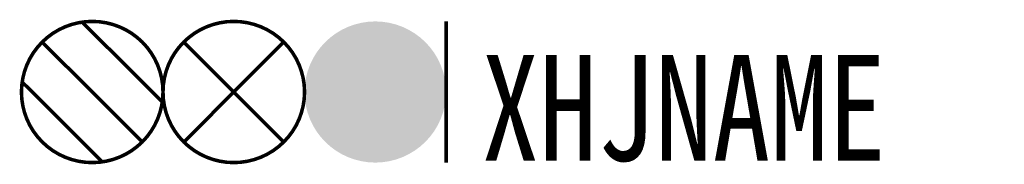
# Model space of a CAD drawing. Header units: inches. Extents: x -12.1 to 15.8, y 4 to 8.1.
import ezdxf

# ---------------------------------------------------------------- set-up
doc = ezdxf.new("R2010")
doc.units = ezdxf.units.IN
doc.header["$MEASUREMENT"] = 0
doc.styles.add('HZ', font='SimSun.ttf', dxfattribs={"width": 0.8})

msp = doc.modelspace()

# ---------------------------------------------------------------- linework, layer by layer
at = {"color": 2, "const_width": 0.1}
msp.add_lwpolyline([(-12, 6, 1), (-8, 6, 1)], format="xyb", close=True, dxfattribs=at)
for points in [[(-10.283, 7.98), (-8.02, 5.717)], [(-11.414, 7.414), (-8.586, 4.586)], [(-11.98, 6.283), (-9.717, 4.02)]]:
    msp.add_lwpolyline(points, dxfattribs=at)
at = {"color": 3, "const_width": 0.1}
msp.add_lwpolyline([(-8, 6, 1), (-4, 6, 1)], format="xyb", close=True, dxfattribs=at)
at = {"color": 1, "const_width": 2}
msp.add_lwpolyline([(-3, 6, 1), (-1, 6, 1)], format="xyb", close=True, dxfattribs=at)
at = {"const_width": 0.1}
msp.add_lwpolyline([(0, 8), (0, 4)], dxfattribs=at)
at = {"color": 3, "const_width": 0.1}
for points in [[(-7.416, 7.42), (-4.591, 4.58)], [(-4.588, 7.42), (-7.412, 4.58)]]:
    msp.add_lwpolyline(points, dxfattribs=at)

# ---------------------------------------------------------------- texts
at = {"style": 'HZ', "width": 0.8}
msp.add_attdef('XHJNAME', (1, 4.051), 'S2', height=3, dxfattribs=at)

doc.saveas('drawing.dxf')
